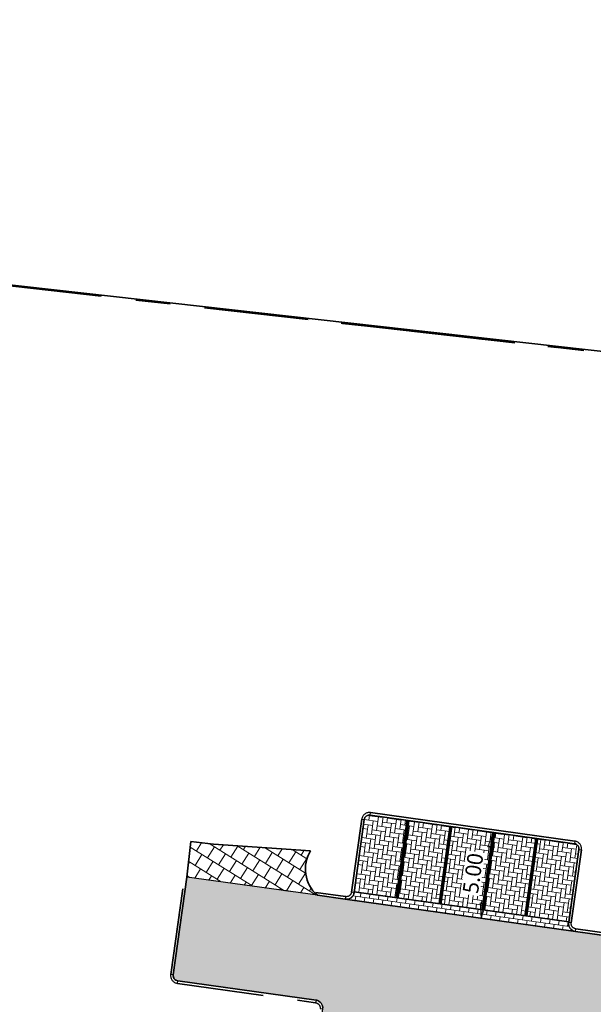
# Model space of a CAD drawing. Header units: metres. Extents: x 253823 to 255319, y 593130 to 593771.
# Tile 27 of 37: x 254030 to 254063, y 593473 to 593529. Entities that reach past the tile are written whole.
import ezdxf

# ---------------------------------------------------------------- set-up
doc = ezdxf.new("R2010")
doc.units = ezdxf.units.M
for name, pattern in [('DASHED2', [0.375, 0.25, -0.125]), ('VH-OPSLUITBAND_60X200', [12, 6, -2, 2, -2]), ('VH-TROTTOIRBAND_130-150', [15, 5, -2, 2, -2, 2, -2]), ('XX-HIDDEN', [4, 2, -2])]:
    doc.linetypes.add(name, pattern=pattern)
doc.layers.add('HULPLIJN ARCERING', color=6, linetype='Continuous', plot=False)
for name, color, linetype, lineweight in [('N-WE-VH-GOOT_BSS-G', 170, 'Continuous', 35), ('N-WE-VH-KANTOPSLUITING_OPSLUITBAND_60X200-G', 150, 'VH-OPSLUITBAND_60X200', 35), ('N-WE-VH-KANTOPSLUITING_TROTTOIRBAND_130 150-G', 210, 'VH-TROTTOIRBAND_130-150', 35), ('N-WE-VH-KANTOPSLUITING_TROTTOIRBAND_130 150_BOCHT_450-G', 210, 'VH-TROTTOIRBAND_130-150', 25), ('N-WE-VH-KANTVERHARDING-G', 2, 'Continuous', 35), ('N-WE-VH-MATERIAALGRENS-G', 7, 'XX-HIDDEN', 18), ('N-WE-VH-VERHARDING_BETONSTRAATSTEEN-MOLGOOT-GRIJS-A', 252, 'Continuous', 18), ('N-WE-VH-VERHARDING_TEGEL-45MM DIK-A', 252, 'Continuous', 18), ('N-WE-VW-SCHEIDINGSLIJN_PARKEERVAK_GRIJS BSS KF-G', 253, 'DASHED2', 35), ('X-XX-AL-M', 7, 'Continuous', 18)]:
    doc.layers.add(name, color=color, linetype=linetype, lineweight=lineweight)
for name, color, linetype, lineweight, true_color in [('N-WE-VH-VERHARDING_TEGEL-80MM DIK-A', 7, 'Continuous', 18, 0x333f48), ('N01-WE-VH-VERHARDING_BETONSTRAATSTEEN-ROODZWART NUANCE-KEPER-A', 7, 'Continuous', 18, 0xc63527), ('N01-WE-VH-VERHARDING_BSS-ROODZWART NUANCE PVAK-ELLEBOOG-A', 7, 'Continuous', 18, 0xc63527)]:
    doc.layers.add(name, color=color, linetype=linetype, lineweight=lineweight, true_color=true_color)
doc.styles.add('Roelofs', font='segoeui.ttf', dxfattribs={"height": 1.8})
doc.dimstyles.new('Roelofs Standaard', dxfattribs={"dimtxt": 1.8, "dimasz": 1, "dimexe": 2, "dimexo": 2, "dimgap": 0.7, "dimtad": 1, "dimlfac": -1, "dimzin": 0, "dimdsep": 46, "dimtxsty": 'Roelofs', "dimblk": 'Pijl', "dimcen": 0, "dimdle": 2, "dimclrd": 256, "dimclre": 253, "dimclrt": 256, "dimazin": 0, "dimtfac": 1, "dimtofl": 0, "dimtmove": 0, "dimatfit": 3, "dimldrblk": 'Pijl', "dimfxl": 1, "dimtolj": 1, "dimtzin": 0, "dimlwd": 18, "dimlwe": 18, "dimarcsym": 0})
pattern_1 = [(352.033667, (254048.8337350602, 593479.1274930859), (0.2963469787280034, 0.2235866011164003), [0.7874999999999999, -0.2625]), (262.0336670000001, (254048.9064954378, 593479.6474266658), (0.2963469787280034, 0.2235866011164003), [0.7874999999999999, -0.2625])]

# ---------------------------------------------------------------- blocks, each defined once
blk = doc.blocks.new('Trottoirband 130-150 bocht straal 45cm')
at = {"layer": 'N-WE-VH-KANTOPSLUITING_TROTTOIRBAND_130 150_BOCHT_450-G', "flags": 128}
blk.add_lwpolyline([(0, -0.1499999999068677), (0, 0, 0.414213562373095), (-0.4500000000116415, -0.4499999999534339), (-0.2999999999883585, -0.4499999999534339, -0.414213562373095)], format="xyb", close=True, dxfattribs=at)
blk = doc.blocks.new('Pijl')
h = blk.add_hatch(color=256)
h.paths.add_polyline_path([(2.220446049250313e-16, 0), (-1.75, 0.352142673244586), (-1.749922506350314, 1.310063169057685e-14)])
h.paths.add_polyline_path([(-1.749922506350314, 1.310063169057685e-14), (-1.749845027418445, -0.3520757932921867), (0, 0)])
for p, q in [((-1.901878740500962, 1.4210854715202e-14), (0, 0)), ((0, 0), (-1.75, 0.352142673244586)), ((-1.75, 0.352142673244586), (-1.749845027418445, -0.3520757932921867)), ((0, 0), (-1.749845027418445, -0.3520757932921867))]:
    blk.add_line(p, q)
blk = doc.blocks.new('*D128')
at = {"layer": 'Defpoints', "color": 0, "transparency": 16777216}
for p in [(254056.845404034, 593482.5501762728), (254056.8454040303, 593482.5501762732), (254056.1524480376, 593477.5984278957)]:
    blk.add_point(p, dxfattribs=at)
at = {"layer": 'X-XX-AL-M', "lineweight": 18, "transparency": 16777216}
blk.add_line((254056.2217436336, 593478.0936027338), (254056.7761084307, 593482.0550014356), dxfattribs=at)
at = {"layer": 'X-XX-AL-M', "lineweight": 18, "transparency": 16777216, "xscale": 0.5, "yscale": 0.5, "zscale": 0.5}
for p, rotation in [((254056.8454040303, 593482.5501762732), 82.0336667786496), ((254056.1524480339, 593477.5984278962), 262.0336667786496)]:
    blk.add_blockref('Pijl', p, dxfattribs=dict(at, rotation=rotation))
at = {"layer": 'X-XX-AL-M', "transparency": 16777216, "insert": (254055.6914181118, 593480.1873061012), "char_height": 0.9, "attachment_point": 5, "rotation": 82.0336667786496, "style": 'Roelofs', "bg_fill": 3, "box_fill_scale": 1.1, "bg_fill_color": 256, "bg_fill_true_color": 13158600, "bg_fill_transparency": 0}
blk.add_mtext('\\A1;5.00', dxfattribs=at)

msp = doc.modelspace()

# ---------------------------------------------------------------- hatches: boundary and pattern name
at = {"layer": 'N-WE-VH-VERHARDING_BETONSTRAATSTEEN-MOLGOOT-GRIJS-A'}
h = msp.add_hatch(dxfattribs=at)
h.set_pattern_fill('AVH-BSS_KEIFORMAAT_HALFST-SO', color=256, scale=5, angle=261.9900000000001, pattern_type=2)
h.set_pattern_definition([(261.9900000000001, (0, 0), (0.223360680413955, -0.2965172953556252), [0.2625, -0.2625]), (351.9900000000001, (0, 0), (0.03657830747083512, 0.2599389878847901), [])])
edge = h.paths.add_edge_path()
edge.add_line((254058.7372318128, 593477.7415810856), (254056.2613576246, 593478.0880590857))
edge.add_line((254056.2613576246, 593478.0880590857), (254053.7854834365, 593478.4345370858))
edge.add_line((254053.7854834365, 593478.4345370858), (254051.3096092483, 593478.7810150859))
edge.add_line((254051.3096092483, 593478.7810150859), (254048.8337350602, 593479.1274930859))
edge.add_line((254048.8337350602, 593479.1274930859), (254048.8268055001, 593479.077975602))
edge.add_arc((254048.3811481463, 593479.1403416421), 0.4499999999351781, 262.03366673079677, 352.03366672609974, ccw=False)
edge.add_line((254048.3187821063, 593478.6946842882), (254061.5894677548, 593476.8375622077))
edge.add_arc((254061.6518337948, 593477.2832195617), 0.4500000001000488, 172.0336667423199, 262.0336667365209, ccw=False)
edge.add_line((254061.206176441, 593477.3455856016), (254061.213106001, 593477.3951030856))
edge.add_line((254061.213106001, 593477.3951030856), (254058.7372318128, 593477.7415810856))
at = {"layer": 'N-WE-VH-VERHARDING_TEGEL-80MM DIK-A'}
h = msp.add_hatch(dxfattribs=at)
h.set_pattern_fill('AVH-TEGEL_300X300_HALFST-SO', color=256, scale=5, angle=57.98910419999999, pattern_type=2)
h.set_pattern_definition([(57.98910419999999, (254196.2656273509, 593426.96305999), (0.07958015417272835, 0.8347406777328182), [0.7499999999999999, -0.7499999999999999]), (147.9891042, (254196.2656273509, 593426.96305999), (-0.39756039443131, -0.6359604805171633), [])])
edge = h.paths.add_edge_path()
edge.add_line((254040.719, 593481.874), (254039.412, 593482.022))
edge.add_line((254039.412, 593482.022), (254039.1893006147, 593479.9722792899))
edge.add_line((254039.1893006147, 593479.9722792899), (254046.7080147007, 593478.920097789))
edge.add_arc((254048.018239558, 593480.4311606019), 2.000000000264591, 147.9891041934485, 229.071824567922, ccw=False)
edge.add_line((254046.3223449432, 593481.4913216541), (254040.719, 593481.874))
at = {"layer": 'N01-WE-VH-VERHARDING_BETONSTRAATSTEEN-ROODZWART NUANCE-KEPER-A'}
h = msp.add_hatch(dxfattribs=at)
h.set_pattern_fill('AVH-BSS_KEIFORMAAT_KEPER-SO', color=256, scale=5, angle=306.99, pattern_type=2)
h.set_pattern_definition([(306.99, (0, 0), (0.3676092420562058, -0.05172953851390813), [0.7875, -0.2625]), (216.9900000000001, (0.4193387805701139, 0.3158797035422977), (0.3676092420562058, -0.05172953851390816), [0.7874999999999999, -0.2625])])
edge = h.paths.add_edge_path()
edge.add_line((254075.5605133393, 593474.8824305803), (254061.5894677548, 593476.8375622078))
edge.add_line((254061.5894677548, 593476.8375622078), (254048.3187821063, 593478.6946842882))
edge.add_line((254048.3187821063, 593478.6946842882), (254046.7080147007, 593478.920097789))
edge.add_line((254046.7080147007, 593478.920097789), (254039.1893006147, 593479.9722792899))
edge.add_line((254039.1893006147, 593479.9722792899), (254038.3993307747, 593474.327286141))
edge.add_arc((254038.6964356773, 593474.285708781), 0.299999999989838, 172.0336667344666, 262.0336667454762)
edge.add_line((254038.6548583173, 593473.9886038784), (254046.630428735, 593472.8720491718))
edge.add_arc((254046.5680626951, 593472.426391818), 0.4499999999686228, -7.854940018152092, 82.033666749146, ccw=False)
edge.add_line((254047.0138404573, 593472.3648923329), (254046.7289870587, 593470.3148600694))
edge.add_line((254046.7289870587, 593470.3148600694), (254042.978084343, 593443.3203506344))
edge.add_arc((254043.2752320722, 593443.2790804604), 0.3000000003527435, 172.0929023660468, 262.0929022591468)
edge.add_line((254043.2339618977, 593442.9819327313), (254048.5828377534, 593442.2392340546))
edge.add_arc((254048.6241079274, 593442.5363817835), 0.3000000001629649, 262.0929023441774, 352.0929023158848)
edge.add_line((254048.9212556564, 593442.4951116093), (254052.0544036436, 593465.0553358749))
edge.add_line((254052.0544036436, 593465.0553358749), (254052.3035471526, 593466.8380101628))
edge.add_line((254052.3035471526, 593466.8380101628), (254052.3298795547, 593467.0261771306))
edge.add_arc((254057.2816279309, 593466.3332211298), 5.000000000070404, 82.05634307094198, 172.033666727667, ccw=False)
edge.add_line((254057.9726240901, 593471.2852433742), (254074.7566631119, 593468.9364126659))
edge.add_line((254074.7566631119, 593468.9364126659), (254075.5605133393, 593474.8824305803))
at = {"layer": 'N01-WE-VH-VERHARDING_BSS-ROODZWART NUANCE PVAK-ELLEBOOG-A'}
h = msp.add_hatch(dxfattribs=at)
h.set_pattern_fill('AVH-BSS_KEIFORMAAT_KEPER-SO', color=256, scale=5, angle=352.033667, pattern_type=2)
h.set_pattern_definition(pattern_1)
edge = h.paths.add_edge_path()
edge.add_line((254051.9332696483, 593483.2375886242), (254049.7545003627, 593483.5424892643))
edge.add_arc((254049.7129230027, 593483.2453843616), 0.3000000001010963, 82.03366674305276, 172.0336667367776)
edge.add_line((254049.4158181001, 593483.2869617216), (254048.8337350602, 593479.1274930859))
edge.add_line((254048.8337350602, 593479.1274930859), (254051.3096092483, 593478.7810150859))
edge.add_line((254051.3096092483, 593478.7810150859), (254051.9332696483, 593483.2375886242))
h = msp.add_hatch(dxfattribs=at)
h.set_pattern_fill('AVH-BSS_KEIFORMAAT_KEPER-SO', color=256, scale=5, angle=352.033667, pattern_type=2)
h.set_pattern_definition(pattern_1)
h.paths.add_polyline_path([(254054.4091438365, 593482.8911106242), (254051.9332696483, 593483.2375886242), (254051.3096092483, 593478.7810150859), (254053.7854834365, 593478.4345370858)])
h = msp.add_hatch(dxfattribs=at)
h.set_pattern_fill('AVH-BSS_KEIFORMAAT_KEPER-SO', color=256, scale=5, angle=352.033667, pattern_type=2)
h.set_pattern_definition(pattern_1)
h.paths.add_polyline_path([(254056.8850180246, 593482.5446326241), (254054.4091438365, 593482.8911106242), (254053.7854834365, 593478.4345370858), (254056.2613576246, 593478.0880590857)])
h = msp.add_hatch(dxfattribs=at)
h.set_pattern_fill('AVH-BSS_KEIFORMAAT_KEPER-SO', color=256, scale=5, angle=352.033667, pattern_type=2)
h.set_pattern_definition(pattern_1)
h.paths.add_polyline_path([(254059.3608922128, 593482.1981546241), (254056.8850180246, 593482.5446326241), (254056.2613576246, 593478.0880590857), (254058.7372318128, 593477.7415810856)])
h = msp.add_hatch(dxfattribs=at)
h.set_pattern_fill('AVH-BSS_KEIFORMAAT_KEPER-SO', color=256, scale=5, angle=352.033667, pattern_type=2)
h.set_pattern_definition(pattern_1)
edge = h.paths.add_edge_path()
edge.add_arc((254061.4980841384, 593481.5961490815), 0.300000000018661, 352.0336667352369, 442.0336667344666)
edge.add_line((254061.5396614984, 593481.893253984), (254059.3608922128, 593482.1981546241))
edge.add_line((254059.3608922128, 593482.1981546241), (254058.7372318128, 593477.7415810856))
edge.add_line((254058.7372318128, 593477.7415810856), (254061.2131060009, 593477.3951030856))
edge.add_line((254061.2131060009, 593477.3951030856), (254061.795189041, 593481.5545717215))

# ---------------------------------------------------------------- linework, layer by layer
at = {"layer": 'HULPLIJN ARCERING', "flags": 128}
for points in [[(254051.9332696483, 593483.2375886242), (254049.7545003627, 593483.5424892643, 0.4142135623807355), (254049.4158181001, 593483.2869617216), (254048.8337350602, 593479.1274930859), (254051.3096092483, 593478.7810150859)], [(254061.795189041, 593481.5545717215, 0.4142135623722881), (254061.5396614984, 593481.893253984), (254059.3608922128, 593482.1981546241), (254058.7372318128, 593477.7415810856), (254061.2131060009, 593477.3951030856)], [(254075.5605133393, 593474.8824305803), (254061.5894677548, 593476.8375622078), (254048.3187821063, 593478.6946842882), (254046.7080147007, 593478.920097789), (254039.1893006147, 593479.9722792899), (254038.3993307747, 593474.327286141, 0.4142135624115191), (254038.6548583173, 593473.9886038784), (254046.630428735, 593472.8720491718, -0.4136442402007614), (254047.0138404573, 593472.3648923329), (254046.7289870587, 593470.3148600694), (254042.978084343, 593443.3203506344, 0.4142135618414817), (254043.2339618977, 593442.9819327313), (254048.5828377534, 593442.2392340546, 0.4142135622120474), (254048.9212556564, 593442.4951116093), (254052.0544036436, 593465.0553358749), (254052.3035471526, 593466.8380101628), (254052.3298795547, 593467.0261771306, -0.4140976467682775), (254057.9726240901, 593471.2852433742), (254074.7566631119, 593468.9364126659)], [(254058.7372318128, 593477.7415810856), (254056.2613576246, 593478.0880590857), (254053.7854834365, 593478.4345370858), (254051.3096092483, 593478.7810150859), (254048.8337350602, 593479.1274930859), (254048.8268055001, 593479.077975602, -0.4142135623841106), (254048.3187821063, 593478.6946842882), (254061.5894677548, 593476.8375622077, -0.4142135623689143), (254061.206176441, 593477.3455856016), (254061.213106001, 593477.3951030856)]]:
    msp.add_lwpolyline(points, format="xyb", close=True, dxfattribs=at)
for points in [[(254054.4091438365, 593482.8911106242), (254051.9332696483, 593483.2375886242), (254051.3096092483, 593478.7810150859), (254053.7854834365, 593478.4345370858)], [(254056.8850180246, 593482.5446326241), (254054.4091438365, 593482.8911106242), (254053.7854834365, 593478.4345370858), (254056.2613576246, 593478.0880590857)], [(254059.3608922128, 593482.1981546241), (254056.8850180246, 593482.5446326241), (254056.2613576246, 593478.0880590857), (254058.7372318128, 593477.7415810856)]]:
    msp.add_lwpolyline(points, close=True, dxfattribs=at)
at = {"layer": 'N-WE-VH-GOOT_BSS-G', "flags": 128}
for points in [[(254048.8337350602, 593479.1274930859), (254061.2131060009, 593477.3951030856)], [(254048.3187821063, 593478.6946842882), (254061.5894677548, 593476.8375622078)]]:
    msp.add_lwpolyline(points, dxfattribs=at)
at = {"layer": 'N-WE-VH-KANTOPSLUITING_OPSLUITBAND_60X200-G', "flags": 128}
msp.add_lwpolyline([(254018.2701767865, 593511.2614401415), (254020.1061616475, 593510.9635146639), (254020.158683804, 593511.287185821, -0.3999566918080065), (254024.4879665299, 593514.5714335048), (254082.8527146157, 593508.0101981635, -0.4129915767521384)], format="xyb", dxfattribs=at)
for points in [[(254048.0726362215, 593511.9200973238), (254060.5144642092, 593510.5214146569)], [(254038.7194881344, 593476.6150775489), (254038.7179646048, 593476.6152907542)]]:
    msp.add_lwpolyline(points, dxfattribs=at)
at = {"layer": 'N-WE-VH-KANTOPSLUITING_TROTTOIRBAND_130 150-G', "flags": 128}
for points in [[(254038.2507783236, 593474.3480748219), (254039.0615305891, 593480.1416212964)], [(254046.6227512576, 593479.0834913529), (254048.3395707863, 593478.8432367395)], [(254061.6102564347, 593476.9861146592), (254063.6701837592, 593476.6978449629)], [(254038.6340696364, 593473.8400514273), (254046.6097004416, 593472.723928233)]]:
    msp.add_lwpolyline(points, dxfattribs=at)
at = {"layer": 'N-WE-VH-KANTVERHARDING-G'}
for points in [[(254018.2797872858, 593511.3206654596), (254020.0565468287, 593511.0323504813), (254020.0994584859, 593511.2967963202, -0.399956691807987), (254024.4946693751, 593514.6310579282), (254082.859417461, 593508.0698225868, -0.4129915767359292), (254084.6243853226, 593505.8672111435), (254081.5909202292, 593477.8296925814), (254077.2062000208, 593478.4386228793), (254076.7235164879, 593474.8711396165)], [(254046.3223449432, 593481.4913216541, 0.3693295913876), (254046.7080147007, 593478.920097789)]]:
    msp.add_lwpolyline(points, format="xyb", dxfattribs=at)
for points in [[(254049.7752856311, 593483.6910421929), (254061.5604501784, 593482.0418064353)], [(254048.6782530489, 593479.0987642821), (254049.2672656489, 593483.3077504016)], [(254048.8268055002, 593479.077975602), (254049.4158181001, 593483.2869617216)], [(254049.7545003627, 593483.5424892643), (254061.5396614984, 593481.893253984)], [(254039.1893006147, 593479.9722792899), (254039.412, 593482.022), (254040.719, 593481.874), (254046.3223449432, 593481.491321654)], [(254061.795189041, 593481.5545717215), (254061.2061764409, 593477.3455856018)], [(254061.9437414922, 593481.5337830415), (254061.3547288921, 593477.3247969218)], [(254038.3993307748, 593474.3272861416), (254039.1893006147, 593479.9722792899)], [(254046.7080147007, 593478.920097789), (254048.3187821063, 593478.6946842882)], [(254061.5894677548, 593476.8375622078), (254063.6493950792, 593476.5492925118)], [(254038.6548583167, 593473.9886038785), (254046.6304891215, 593472.8724806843)]]:
    msp.add_lwpolyline(points, dxfattribs=at)
at = {"layer": 'N-WE-VH-MATERIAALGRENS-G'}
msp.add_lwpolyline([(254039.1893006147, 593479.9722792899), (254046.7080147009, 593478.920097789)], dxfattribs=at)
at = {"layer": 'N-WE-VW-SCHEIDINGSLIJN_PARKEERVAK_GRIJS BSS KF-G', "linetype": 'Continuous', "ltscale": 2, "const_width": 0.2}
for points in [[(254051.9332696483, 593483.2375886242), (254051.3096092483, 593478.7810150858)], [(254054.4091438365, 593482.8911106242), (254053.7854834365, 593478.4345370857)], [(254056.8850180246, 593482.5446326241), (254056.2613576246, 593478.0880590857)], [(254059.3608922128, 593482.1981546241), (254058.7372318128, 593477.7415810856)]]:
    msp.add_lwpolyline(points, dxfattribs=at)

# ---------------------------------------------------------------- block references
at = {"layer": 'N-WE-VH-KANTOPSLUITING_TROTTOIRBAND_130 150_BOCHT_450-G'}
for p, rotation in [((254049.7752890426, 593483.6910417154), 352.0336667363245), ((254061.9437414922, 593481.5337830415), 262.0336667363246), ((254048.3187821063, 593478.6946842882), 172.0336667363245), ((254061.206176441, 593477.3455856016), 82.03366673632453), ((254038.2507783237, 593474.3480748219), 82.03366661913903), ((254047.0137200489, 593472.3640257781), 262.0336667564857)]:
    msp.add_blockref('Trottoirband 130-150 bocht straal 45cm', p, dxfattribs=dict(at, rotation=rotation))

# ---------------------------------------------------------------- next in the draw order: dimensions: what is measured, and where the dimension line sits
at = {"layer": 'X-XX-AL-M'}
dim = msp.add_aligned_dim(p1=(254056.1524480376, 593477.5984278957), p2=(254056.845404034, 593482.5501762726), distance=3.741187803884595e-09, dimstyle='Roelofs Standaard', override={"dimtfill": 1}, dxfattribs=at)
dim.commit()
dim.dimension.update_dxf_attribs({"geometry": '*D128', "text_midpoint": (254055.6914181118, 593480.1873061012)})

# ---------------------------------------------------------------- next in the draw order: hatches: boundary and pattern name
at = {"layer": 'N-WE-VH-VERHARDING_TEGEL-45MM DIK-A'}
h = msp.add_hatch(dxfattribs=at)
h.set_pattern_fill('AVH-TEGEL_300X300_HALFST-SO', color=256, scale=5, angle=226.76, pattern_type=2)
h.set_pattern_definition([(226.76, (254809.8196349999, 593427.3387152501), (-0.2406079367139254, -0.8032638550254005), [0.75, -0.75]), (316.7599999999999, (254809.8196349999, 593427.3387152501), (0.5137918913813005, 0.5463679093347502), [])])
edge = h.paths.add_edge_path()
edge.add_arc((254170.7193443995, 593437.0028612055), 2.99999999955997, 205.731102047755, 246.6597059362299, ccw=False)
edge.add_arc((254141.0434996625, 593422.7313644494), 29.92918850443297, 25.67873054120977, 68.02321069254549)
edge.add_line((254152.2439285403, 593450.4857644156), (254141.8916252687, 593454.6744965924))
edge.add_arc((254151.8932526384, 593480.0965588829), 27.3187445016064, 236.1834962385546, 248.524176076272, ccw=False)
edge.add_arc((254503.3551709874, 594021.3239924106), 672.647475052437, 236.5057343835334, 236.9679318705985, ccw=False)
edge.add_line((254132.1522914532, 593460.3756454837), (254131.8753923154, 593458.4045818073))
edge.add_line((254131.8753923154, 593458.4045818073), (254135.702142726, 593455.8943966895))
edge.add_arc((254153.1439783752, 593482.4842889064), 31.79999998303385, 236.7368331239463, 247.9708391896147)
edge.add_arc((652243.2573632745, 1577333.217957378), 1061369.637125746, 247.9705377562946, 247.971140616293)
edge.add_arc((254141.0160965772, 593422.7005674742), 28.16800612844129, 22.174887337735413, 67.99831084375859, ccw=False)
edge.add_line((254167.100687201, 593433.3321572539), (254168.907492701, 593432.5569885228))
edge.add_arc((254187.3791891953, 593475.6118248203), 46.84999999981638, 246.7793507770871, 253.7743726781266)
edge.add_line((254174.2883341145, 593430.6279164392), (254174.7602214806, 593433.9972983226))
edge.add_line((254174.7602214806, 593433.9972983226), (254172.9742044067, 593434.2225739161))
edge.add_line((254172.9742044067, 593434.2225739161), (254172.8009911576, 593432.9857923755))
edge.add_arc((254187.3791891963, 593475.6118248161), 45.04999999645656, 246.6597059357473, 251.11919777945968, ccw=False)

doc.saveas('drawing.dxf')
